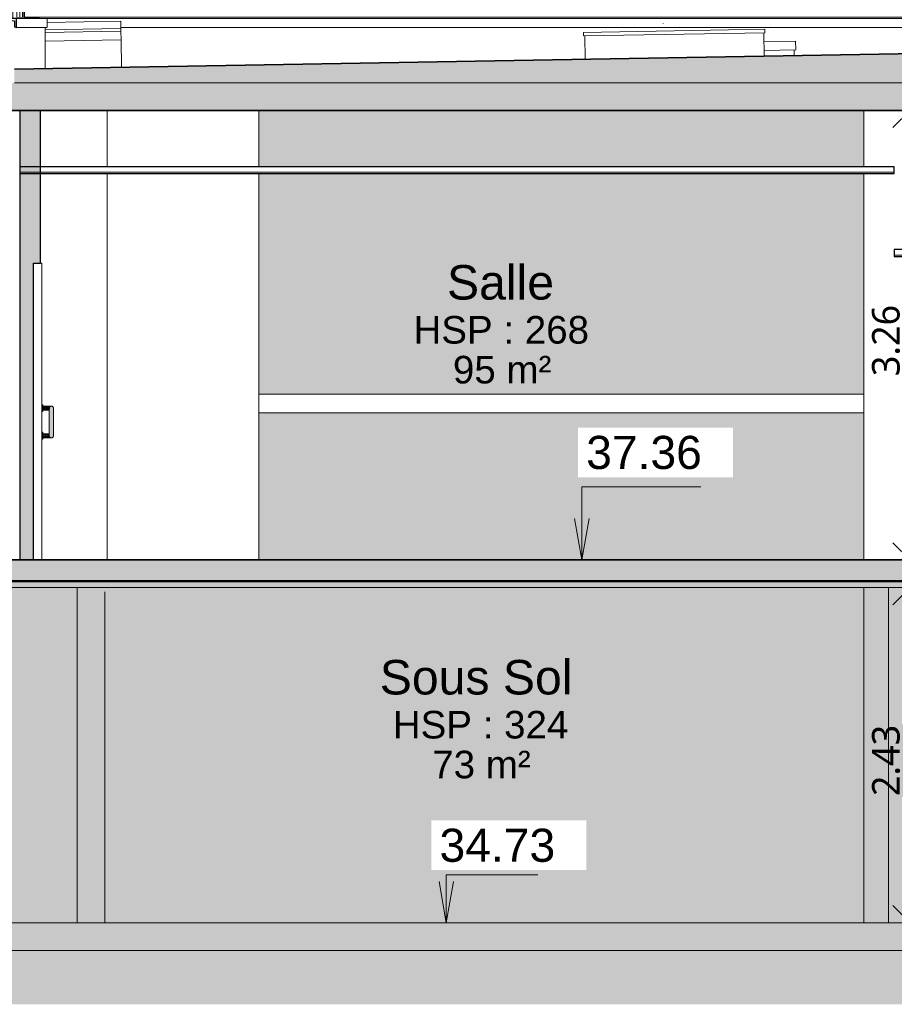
# Model space of a CAD drawing. Header units: millimetres. Extents: x -48837 to 98707, y -908 to 19261.
# Tile 138 of 143: x 88672 to 95015, y -908 to 6229. Entities that reach past the tile are written whole.
import ezdxf

# ---------------------------------------------------------------- set-up
doc = ezdxf.new("R2010")
doc.units = ezdxf.units.MM
doc.linetypes.add('Caché', pattern=[7.14375, 4.7625, -2.38125])
for name, color, linetype, lineweight in [('A-ANNO-DIMS', 211, 'Continuous', 9), ('A-ANNO-DIMS-100', 211, 'Continuous', 9), ('A-AREA-IDEN', 2, 'Continuous', 9), ('A-CLNG', 13, 'Continuous', 9), ('A-DETL-GENF', 92, 'Continuous', 9), ('A-DETL-HDLN', 90, 'Caché', 9), ('A-DETL-WIDE', 214, 'Continuous', 50), ('A-DOOR', 31, 'Continuous', 9), ('A-DOOR-FRAM', 31, 'Continuous', 9), ('A-FLOR', 192, 'Continuous', 9), ('A-FLOR-MCUT', 51, 'Continuous', 9), ('A-FLOR-PATT', 8, 'Continuous', 35), ('A-GENM', 13, 'Continuous', 9), ('A-GLAZ', 151, 'Continuous', 9), ('A-WALL', 113, 'Continuous', 9), ('A-WALL-PATT', 111, 'Continuous', 9), ('G-ANNO-DIMS', 111, 'Continuous', 9), ('I-WALL', 2, 'Continuous', 9)]:
    doc.layers.add(name, color=color, linetype=linetype, lineweight=lineweight)
doc.styles.add('Arial', font='arial.ttf', dxfattribs={"height": 240})
doc.styles.add('Arial_1', font='arial.ttf', dxfattribs={"height": 200})
doc.styles.add('Arial_B', font='txt', dxfattribs={"height": 250})
doc.styles.add('Trebuchet MS_B', font='txt', dxfattribs={"height": 200})
doc.dimstyles.new('Cotes_linéaires_rouge_2mm', dxfattribs={"dimscale": 304.8, "dimtxt": 206.190181, "dimasz": 0.410105, "dimexe": 0.82021, "dimexo": 0.0625, "dimgap": 0.065617, "dimtad": 1, "dimlfac": 0.001, "dimrnd": 0.01, "dimzin": 0, "dimdsep": 46, "dimtxsty": 'Trebuchet MS_B', "dimblk1": 'OPEN30', "dimblk2": 'OPEN30', "dimsah": 1, "dimcen": 0.09, "dimdle": 0.82021, "dimazin": 0, "dimtfac": 1, "dimtdec": 4, "dimtix": 1, "dimtmove": 0, "dimatfit": 3, "dimfxl": 1.64042, "dimfxlon": 1, "dimtvp": 1, "dimtolj": 1, "dimtzin": 0, "dimarcsym": 2})

# ---------------------------------------------------------------- blocks, each defined once
blk = doc.blocks.new('FP_29-Coupe 2')
at = {"layer": 'A-WALL'}
blk.add_line((17280.5, 6244.5), (17280.5, 9988.2), dxfattribs=at)
at = {"layer": 'A-WALL-PATT'}
for p, q in [((17076.6, 6245.6), (17076.6, 9988.2)), ((17122.1, 6245.5), (17122.1, 9988.2)), ((17162.2, 6245.1), (17162.2, 9988.2)), ((17196.6, 6244.7), (17196.6, 9988.2)), ((17225.4, 6244.4), (17225.4, 9988.2)), ((17248.3, 6245.1), (17248.3, 9988.2)), ((17265.3, 6245), (17265.3, 9988.2)), ((17276.3, 6245.3), (17276.3, 9988.2)), ((17281.4, 6245), (17281.4, 9988.2)), ((17076.6, 6221.9), (17076.6, 6227.8)), ((17122.1, 6221.9), (17122.1, 6225.8)), ((17162.2, 6221.9), (17162.2, 6223.9))]:
    blk.add_line(p, q, dxfattribs=at)
blk = doc.blocks.new('PVC Double - Panneaux vitrés haut - 1_63m x 2_10m-1094034-Coupe 2')
at = {"layer": 'A-DOOR'}
for points in [[(17414, 3413.3), (17414, 3438.3), (17406, 3437.5), (17406, 3413.3)], [(17434.4, 3413.3), (17436, 3413.3), (17436, 3428.3), (17414, 3427.4), (17414, 3413.3)], [(17454, 3413.3), (17461, 3413.3), (17461, 3416.7), (17462.4, 3419.3), (17466, 3425.6), (17467.2, 3427.2), (17462.5, 3426.4), (17461, 3427.8), (17436, 3427.8), (17436, 3413.3), (17448.5, 3413.3)], [(17476, 3198.3), (17483.5, 3200.3), (17489, 3205.8), (17491, 3220), (17490.6, 3412.4), (17489, 3420.8), (17486.6, 3423.9), (17484.9, 3423.7), (17483.5, 3426.3), (17476, 3428.3), (17468.5, 3426.3), (17463, 3420.8), (17461, 3406.6), (17461.2, 3213.1), (17462.5, 3212.5), (17461.5, 3209.4), (17465.4, 3202.7), (17472.1, 3198.8), (17474.6, 3198.5)], [(17406, 3388.3), (17414, 3389.2), (17414, 3413.3), (17406, 3413.3), (17406, 3389.2)], [(17436, 3398.3), (17436, 3413.3), (17414, 3412.3), (17414, 3398.3), (17434.4, 3398.3)], [(17456.5, 3398.4), (17461, 3398.9), (17460.1, 3413.3), (17436, 3413.3), (17436, 3398.8), (17454.5, 3398.4)], [(17461.2, 3408.2), (17461.1, 3413.1), (17461, 3413.3), (17460.7, 3409.4), (17461, 3408.7)], [(17486, 3423.8), (17485.3, 3424.6), (17485.9, 3423.9)], [(17414, 3213.3), (17414, 3238.3), (17406, 3237.5), (17406, 3213.3)], [(17414, 3188.3), (17414, 3213.3), (17406, 3213.3), (17406, 3188.3)], [(17434.4, 3213.3), (17436, 3213.3), (17436, 3228.3), (17414, 3227.4), (17414, 3213.3)], [(17414, 3198.3), (17436, 3199.3), (17436, 3213.3), (17414, 3212.3), (17414, 3198.7)], [(17454, 3213.3), (17461, 3213.3), (17461, 3216.7), (17461.3, 3217.5), (17461, 3227.8), (17436, 3227.8), (17436, 3213.3), (17448.5, 3213.3)], [(17456.5, 3198.4), (17461.6, 3198.8), (17467.2, 3199.3), (17465.2, 3200.5), (17466.6, 3201.1), (17462.5, 3204.9), (17460.7, 3212.5), (17460.1, 3213.3), (17436, 3212.5), (17436, 3198.8), (17455, 3198.4)], [(17461, 3198.4), (17469.7, 3199.8), (17465.3, 3202.8), (17461.5, 3209.5), (17460.7, 3212.5), (17460.7, 3209.4), (17464.7, 3202.4), (17465, 3200.9), (17466.7, 3200.1), (17464.8, 3199.5), (17461.5, 3198.6)]]:
    blk.add_hatch(color=254, dxfattribs=at).paths.add_polyline_path(points)
h = blk.add_hatch(color=254, dxfattribs=at)
h.paths.add_polyline_path([(17461, 3413.3), (17460.3, 3416), (17460.1, 3415.8)])
h.paths.add_polyline_path([(17463, 3420.8), (17468.7, 3426.4), (17470.5, 3427.9), (17468.5, 3428.1), (17461, 3428.2), (17462.1, 3427.1), (17463, 3426.5), (17466.7, 3426.1), (17463.2, 3422.4), (17463, 3420.9)])
h = blk.add_hatch(color=254, dxfattribs=at)
h.paths.add_polyline_path([(17489, 3205.8), (17491, 3213.3), (17490.5, 3211.8), (17489.3, 3207.8)])
h.paths.add_polyline_path([(17461.5, 3209.4), (17461.5, 3213), (17461.3, 3213.9), (17461.1, 3212.5)])
h.paths.add_polyline_path([(17490.6, 3410.3), (17490.5, 3417.2), (17490, 3416), (17490.6, 3411)])
h.paths.add_polyline_path([(17461.3, 3412.1), (17461.5, 3414.8), (17462.7, 3418.8), (17461.2, 3412.6)])
h.paths.add_polyline_path([(17484.9, 3423.7), (17485.9, 3423.9), (17484.8, 3423.9)])
h = blk.add_hatch(color=254, dxfattribs=at)
h.paths.add_polyline_path([(17461, 3213.3), (17461, 3216.7), (17460.4, 3215.2)])
h.paths.add_polyline_path([(17461, 3227.8), (17461, 3228.2), (17455.6, 3227.9)])
for p, q in [((17414, 3438.3), (17406, 3438.3)), ((17414, 3438.3), (17414, 3413.3)), ((17436, 3428.3), (17414, 3428.3)), ((17436, 3413.3), (17436, 3428.3)), ((17436, 3428.3), (17436, 3413.3)), ((17406, 3388.3), (17414, 3388.3)), ((17414, 3413.3), (17414, 3388.3)), ((17414, 3398.3), (17436, 3398.3)), ((17436, 3398.3), (17436, 3413.3)), ((17436, 3413.3), (17436, 3398.3)), ((17414, 3238.3), (17406, 3238.3)), ((17414, 3238.3), (17414, 3213.3)), ((17436, 3228.3), (17414, 3228.3)), ((17414, 3213.3), (17414, 3188.3)), ((17436, 3213.3), (17436, 3228.3)), ((17436, 3228.3), (17436, 3213.3)), ((17436, 3198.3), (17436, 3213.3)), ((17436, 3213.3), (17436, 3198.3)), ((17491, 3219.1), (17491, 3217.8)), ((17491, 3216.7), (17491, 3215.8)), ((17406, 3188.3), (17414, 3188.3)), ((17414, 3198.3), (17436, 3198.3))]:
    blk.add_line(p, q, dxfattribs=at)
at = {"layer": 'A-DOOR', "flags": 128}
for points in [[(17436, 3428.3), (17437.6, 3428.3), (17439.2, 3428.3), (17440.8, 3428.3), (17442.4, 3428.3), (17444, 3428.3), (17445.5, 3428.3), (17447.1, 3428.3), (17448.6, 3428.3), (17450.1, 3428.3), (17451.6, 3428.3), (17453, 3428.3), (17454.5, 3428.3), (17455.9, 3428.3), (17457.3, 3428.3), (17458.6, 3428.3), (17459.9, 3428.3), (17461.2, 3428.3), (17462.4, 3428.3), (17463.6, 3428.3), (17464.7, 3428.3), (17465.8, 3428.3), (17466.8, 3428.3), (17467.8, 3428.3), (17468.8, 3428.3), (17469.7, 3428.3), (17470.5, 3428.3), (17471.3, 3428.3), (17472, 3428.3), (17472.7, 3428.3), (17473.3, 3428.3), (17473.8, 3428.3), (17474.3, 3428.3), (17474.8, 3428.3), (17475.1, 3428.3), (17475.4, 3428.3), (17475.7, 3428.3), (17475.8, 3428.3), (17476, 3428.3), (17476, 3428.3), (17476, 3428.3)], [(17473.4, 3428.3), (17472.8, 3428.3), (17472.2, 3428.3), (17471.5, 3428.3), (17470.7, 3428.3), (17469.9, 3428.3), (17469, 3428.3), (17468.1, 3428.3), (17467.1, 3428.3), (17466.1, 3428.3), (17465, 3428.3), (17463.9, 3428.3), (17462.7, 3428.3), (17461.5, 3428.3), (17460.2, 3428.3), (17458.9, 3428.3), (17457.6, 3428.3), (17456.3, 3428.3), (17454.9, 3428.3), (17453.4, 3428.3), (17452, 3428.3), (17450.5, 3428.3), (17449, 3428.3), (17447.5, 3428.3)], [(17476, 3428.3), (17476.6, 3428.3), (17477.2, 3428.3), (17477.8, 3428.2), (17478.4, 3428.1), (17479, 3428), (17479.6, 3427.9), (17480.1, 3427.7), (17480.7, 3427.5), (17481.3, 3427.3), (17481.8, 3427.1), (17482.4, 3426.9), (17482.9, 3426.6), (17483.5, 3426.3), (17484, 3426), (17484.5, 3425.7), (17485, 3425.3), (17485.4, 3425), (17485.9, 3424.6), (17486.3, 3424.2), (17486.8, 3423.8), (17487.2, 3423.3), (17487.6, 3422.9), (17487.9, 3422.4), (17488.3, 3421.9), (17488.6, 3421.4), (17488.9, 3420.9), (17489.2, 3420.4), (17489.5, 3419.8), (17489.8, 3419.3), (17490, 3418.7), (17490.2, 3418.2), (17490.4, 3417.6), (17490.5, 3417), (17490.7, 3416.4), (17490.8, 3415.9), (17490.9, 3415.3), (17490.9, 3414.7), (17491, 3414.1), (17491, 3413.5), (17491, 3413.3)], [(17460.2, 3398.3), (17458.9, 3398.3), (17457.6, 3398.3), (17456.3, 3398.3), (17454.9, 3398.3), (17453.4, 3398.3), (17452, 3398.3), (17450.5, 3398.3), (17449, 3398.3), (17447.5, 3398.3), (17445.9, 3398.3), (17444.4, 3398.3), (17442.8, 3398.3), (17441.2, 3398.3), (17439.6, 3398.3), (17438, 3398.3), (17436.4, 3398.3), (17436, 3398.3)], [(17436, 3398.3), (17437.6, 3398.3), (17439.2, 3398.3), (17440.8, 3398.3), (17442.4, 3398.3), (17444, 3398.3), (17445.5, 3398.3), (17447.1, 3398.3), (17448.6, 3398.3), (17450.1, 3398.3), (17451.6, 3398.3), (17453, 3398.3), (17454.5, 3398.3)], [(17454.5, 3398.3), (17455.9, 3398.3), (17457.3, 3398.3), (17458.6, 3398.3), (17459.9, 3398.3)], [(17461, 3413.3), (17461, 3413.2), (17461, 3413), (17461, 3412.6), (17461, 3412), (17461, 3411.3), (17461, 3410.4), (17461, 3409.4), (17461, 3408.2), (17461, 3406.9), (17461, 3405.4), (17461, 3403.8), (17461, 3402), (17461, 3400.1), (17461, 3398), (17461, 3395.8), (17461, 3393.5), (17461, 3391.1), (17461, 3388.5), (17461, 3385.8), (17461, 3383), (17461, 3380.1), (17461, 3377), (17461, 3373.9), (17461, 3370.7), (17461, 3367.3), (17461, 3363.9), (17461, 3360.4), (17461, 3356.9), (17461, 3353.2), (17461, 3349.5), (17461, 3345.8), (17461, 3342), (17461, 3338.1), (17461, 3334.2), (17461, 3330.3), (17461, 3326.4), (17461, 3322.4), (17461, 3318.4), (17461, 3314.4), (17461, 3310.4), (17461, 3306.4), (17461, 3302.4), (17461, 3298.4), (17461, 3294.5), (17461, 3290.6), (17461, 3286.7), (17461, 3282.9), (17461, 3279.1), (17461, 3275.4), (17461, 3271.7), (17461, 3268.1), (17461, 3264.6), (17461, 3261.1), (17461, 3257.7), (17461, 3254.5), (17461, 3251.3), (17461, 3248.2), (17461, 3245.2), (17461, 3242.3), (17461, 3239.6), (17461, 3236.9), (17461, 3234.4), (17461, 3232), (17461, 3229.7), (17461, 3227.6), (17461, 3225.6), (17461, 3223.8), (17461, 3222.1), (17461, 3220.5), (17461, 3219.1), (17461, 3217.8), (17461, 3216.7), (17461, 3215.8), (17461, 3215), (17461, 3214.3), (17461, 3213.8), (17461, 3213.5), (17461, 3213.3), (17461, 3213.3)], [(17461, 3409.9), (17461, 3410.9), (17461, 3411.7)], [(17484.3, 3425.8), (17484.8, 3425.4), (17485.3, 3425.1), (17485.8, 3424.7), (17486.2, 3424.3), (17486.7, 3423.9)], [(17491, 3413.3), (17491, 3412.7), (17491, 3412.1), (17490.9, 3411.5), (17490.8, 3410.9), (17490.7, 3410.3), (17490.6, 3409.7), (17490.4, 3409.2)], [(17491, 3213.3), (17491, 3213.4), (17491, 3213.6), (17491, 3214), (17491, 3214.6), (17491, 3215.3), (17491, 3216.2), (17491, 3217.2), (17491, 3218.4), (17491, 3219.7), (17491, 3221.2), (17491, 3222.8), (17491, 3224.6), (17491, 3226.5), (17491, 3228.6), (17491, 3230.8), (17491, 3233.1), (17491, 3235.6), (17491, 3238.1), (17491, 3240.8), (17491, 3243.6), (17491, 3246.6), (17491, 3249.6), (17491, 3252.7), (17491, 3256), (17491, 3259.3), (17491, 3262.7), (17491, 3266.2), (17491, 3269.7), (17491, 3273.4), (17491, 3277.1), (17491, 3280.8), (17491, 3284.6), (17491, 3288.5), (17491, 3292.4), (17491, 3296.3), (17491, 3300.3), (17491, 3304.2), (17491, 3308.2), (17491, 3312.2), (17491, 3316.2), (17491, 3320.2), (17491, 3324.2), (17491, 3328.2), (17491, 3332.1), (17491, 3336), (17491, 3339.9), (17491, 3343.7), (17491, 3347.5), (17491, 3351.3), (17491, 3354.9), (17491, 3358.5), (17491, 3362.1), (17491, 3365.5), (17491, 3368.9), (17491, 3372.2), (17491, 3375.3), (17491, 3378.4), (17491, 3381.4), (17491, 3384.3), (17491, 3387), (17491, 3389.7), (17491, 3392.2), (17491, 3394.6), (17491, 3396.9), (17491, 3399), (17491, 3401), (17491, 3402.8), (17491, 3404.6), (17491, 3406.1), (17491, 3407.5), (17491, 3408.8), (17491, 3409.9), (17491, 3410.9), (17491, 3411.7), (17491, 3412.3), (17491, 3412.8), (17491, 3413.1), (17491, 3413.3), (17491, 3413.3)], [(17491, 3410.4), (17491, 3409.4), (17491, 3408.2)], [(17436, 3228.3), (17437.6, 3228.3), (17439.2, 3228.3), (17440.8, 3228.3), (17442.4, 3228.3), (17444, 3228.3), (17445.5, 3228.3), (17447.1, 3228.3), (17448.6, 3228.3), (17450.1, 3228.3), (17451.6, 3228.3), (17453, 3228.3), (17454.5, 3228.3)], [(17460.2, 3228.3), (17458.9, 3228.3), (17457.6, 3228.3), (17456.3, 3228.3), (17454.9, 3228.3), (17453.4, 3228.3), (17452, 3228.3), (17450.5, 3228.3), (17449, 3228.3), (17447.5, 3228.3)], [(17454.5, 3228.3), (17455.9, 3228.3), (17457.3, 3228.3), (17458.6, 3228.3), (17459.9, 3228.3)], [(17491, 3213.3), (17491, 3212.7), (17491, 3212.1), (17490.9, 3211.5), (17490.8, 3210.9), (17490.7, 3210.3), (17490.6, 3209.7), (17490.4, 3209.2), (17490.2, 3208.6), (17490, 3208), (17489.8, 3207.5), (17489.6, 3206.9), (17489.3, 3206.4), (17489, 3205.9), (17488.7, 3205.3), (17488.4, 3204.8), (17488, 3204.4), (17487.7, 3203.9), (17487.3, 3203.4), (17486.9, 3203), (17486.5, 3202.5), (17486, 3202.1), (17485.6, 3201.7), (17485.1, 3201.4), (17484.6, 3201), (17484.1, 3200.7), (17483.6, 3200.4), (17483.1, 3200.1), (17482.5, 3199.8), (17482, 3199.6), (17481.4, 3199.3), (17480.9, 3199.1), (17480.3, 3198.9), (17479.7, 3198.8), (17479.1, 3198.6), (17478.6, 3198.5), (17478, 3198.4), (17477.4, 3198.4), (17476.8, 3198.3), (17476.2, 3198.3), (17476, 3198.3)], [(17490.5, 3217), (17490.7, 3216.4), (17490.8, 3215.9), (17490.9, 3215.3), (17490.9, 3214.7), (17491, 3214.1), (17491, 3213.5), (17491, 3213.3)], [(17476, 3198.3), (17476, 3198.3), (17475.9, 3198.3), (17475.7, 3198.3), (17475.5, 3198.3), (17475.2, 3198.3), (17474.9, 3198.3), (17474.4, 3198.3), (17474, 3198.3), (17473.4, 3198.3), (17472.8, 3198.3), (17472.2, 3198.3), (17471.5, 3198.3), (17470.7, 3198.3), (17469.9, 3198.3), (17469, 3198.3), (17468.1, 3198.3), (17467.1, 3198.3), (17466.1, 3198.3), (17465, 3198.3), (17463.9, 3198.3), (17462.7, 3198.3), (17461.5, 3198.3), (17460.2, 3198.3), (17458.9, 3198.3), (17457.6, 3198.3), (17456.3, 3198.3), (17454.9, 3198.3), (17453.4, 3198.3), (17452, 3198.3), (17450.5, 3198.3), (17449, 3198.3), (17447.5, 3198.3), (17445.9, 3198.3), (17444.4, 3198.3), (17442.8, 3198.3), (17441.2, 3198.3), (17439.6, 3198.3), (17438, 3198.3), (17436.4, 3198.3), (17436, 3198.3)], [(17436, 3198.3), (17437.6, 3198.3), (17439.2, 3198.3), (17440.8, 3198.3), (17442.4, 3198.3), (17444, 3198.3), (17445.5, 3198.3), (17447.1, 3198.3), (17448.6, 3198.3), (17450.1, 3198.3), (17451.6, 3198.3), (17453, 3198.3), (17454.5, 3198.3), (17455.9, 3198.3), (17457.3, 3198.3), (17458.6, 3198.3), (17459.9, 3198.3), (17461.2, 3198.3), (17462.4, 3198.3), (17463.6, 3198.3), (17464.7, 3198.3), (17465.8, 3198.3), (17466.8, 3198.3), (17467.8, 3198.3), (17468.8, 3198.3), (17469.7, 3198.3), (17470.5, 3198.3), (17471.3, 3198.3), (17472, 3198.3), (17472.7, 3198.3), (17473.3, 3198.3)]]:
    blk.add_lwpolyline(points, dxfattribs=at)
at = {"layer": 'A-DOOR'}
for centre, start, end in [((17476, 3413.3), 0, 180), ((17476, 3413.3), 0, 180), ((17476, 3413.3), 45, 60), ((17476, 3413.3), 45, 60), ((17476, 3413.3), 180, 194.92114), ((17476, 3413.3), 180, 194.92114), ((17476, 3413.3), 348.29147, 0), ((17476, 3413.3), 348.29147, 0), ((17476, 3213.3), 171.67215, 180), ((17476, 3213.3), 171.67215, 180), ((17476, 3213.3), 180, 0), ((17476, 3213.3), 180, 0), ((17476, 3213.3), 0, 14.92114), ((17476, 3213.3), 0, 14.92114)]:
    blk.add_arc(centre, 15, start, end, dxfattribs=at)
at = {"layer": 'A-DOOR-FRAM', "lineweight": 18}
for p, q in [((17406, 4463.3), (17346, 4463.3)), ((17346, 4463.3), (17346, 2313.3)), ((17406, 2313.3), (17406, 4463.3)), ((17346, 2313.3), (17406, 2313.3))]:
    blk.add_line(p, q, dxfattribs=at)
blk = doc.blocks.new('Famille 0 - Famille 120x120-V33-Coupe 2')
at = {"layer": 'A-GENM'}
for p, q in [((21335.7, 6137.1), (22650.5, 6160.1)), ((21912.3, 6201.6), (21912.3, 6203.6)), ((21912.3, 6201.6), (21912.3, 6203.6)), ((22650.9, 6134.9), (22650.5, 6160.1)), ((22688.7, 6191.3), (22689.6, 6192.8)), ((21336.1, 6112), (21335.7, 6137.1)), ((22650.9, 6134.9), (21336.1, 6112)), ((21346.6, 5942.1), (21343.6, 6112.1)), ((22646.4, 5964.8), (22643.4, 6134.8))]:
    blk.add_line(p, q, dxfattribs=at)
blk = doc.blocks.new('Skydome 1 - Skydome 110x120-1160416-Coupe 2')
at = {"layer": 'A-GENM'}
blk.add_line((22862.1, 6010.5), (22862.9, 5968.6), dxfattribs=at)
at = {"layer": 'A-GLAZ'}
for p, q in [((22644.6, 6070.2), (22873.7, 6074.2)), ((22873.7, 6074.2), (22874.8, 6010.7)), ((22645.7, 6006.7), (22874.8, 6010.7))]:
    blk.add_line(p, q, dxfattribs=at)
blk = doc.blocks.new('Skydome 3 - Skydome 3-1171370-Coupe 2')
at = {"layer": 'A-GENM'}
for p, q in [((17979.3, 6218.3), (17444.1, 6209)), ((17979.3, 6218.3), (17980.3, 6165.3)), ((17980.3, 6165.3), (17430, 6155.7)), ((17430, 6136.9), (17980.6, 6146.5)), ((17980.3, 6165.3), (17980.6, 6146.5)), ((17430, 6073.4), (17981.7, 6083)), ((17985.2, 5883.5), (17981.7, 6083))]:
    blk.add_line(p, q, dxfattribs=at)
at = {"layer": 'A-GLAZ'}
for p, q in [((17980.6, 6146.5), (17430, 6136.9)), ((17981.7, 6083), (17980.6, 6146.5)), ((17430, 6073.4), (17981.7, 6083))]:
    blk.add_line(p, q, dxfattribs=at)
blk = doc.blocks.new('accortère2 - accortère-1436305-Coupe 2')
at = {"layer": 'A-GENM'}
for p, q in [((23369.3, 3514.9), (18981.2, 3514.9)), ((18981.2, 3379.9), (23369.3, 3379.9))]:
    blk.add_line(p, q, dxfattribs=at)
blk = doc.blocks.new('accortère3 - accortère-1436547-Coupe 2')
at = {"layer": 'A-GENM', "lineweight": 25}
for p, q in [((16967.7, 6248.5), (16967.7, 6171.9)), ((16985.5, 6177.3), (16985.5, 6231.9)), ((17209.1, 6221.8), (17209.1, 6177.3)), ((17223.3, 6172.8), (17223.3, 6236.9)), ((26162.9, 6248.5), (25942.9, 6236.9)), ((25942.9, 6236.9), (25942.9, 6172.8)), ((25955.4, 6221.8), (26147.9, 6231.9)), ((25955.4, 6177.3), (25955.4, 6221.8)), ((26147.9, 6231.9), (26147.9, 6177.3)), ((26162.9, 6171.9), (26162.9, 6248.5)), ((16967.7, 6171.9), (16985.5, 6177.3)), ((17209.1, 6177.3), (17223.3, 6172.8)), ((25942.9, 6172.8), (25955.4, 6177.3)), ((26147.9, 6177.3), (26162.9, 6171.9))]:
    blk.add_line(p, q, dxfattribs=at)
at = {"layer": 'A-GENM'}
for p, q in [((17444.3, 6236.9), (17223.3, 6236.9)), ((17444.3, 6236.9), (17224.3, 6248.5)), ((25428.1, 6248.5), (17279.6, 6248.5)), ((17444.3, 6172.8), (17444.3, 6236.9)), ((25428.1, 6236.9), (17444.3, 6236.9)), ((26162.9, 6248.5), (25428.1, 6248.5)), ((25942.9, 6236.9), (25428.1, 6236.9)), ((17444, 6172.8), (17223.3, 6172.8)), ((25428.1, 6172.8), (17980.1, 6172.8)), ((25942.9, 6172.8), (25428.1, 6172.8)), ((26162.9, 6171.9), (26161.9, 6171.9))]:
    blk.add_line(p, q, dxfattribs=at)
at = {"layer": 'A-GENM', "lineweight": 25}
for points in [[(17223.3, 6236.9), (17180.7, 6238.9), (17095.4, 6242.8), (17010.2, 6246.6), (16967.7, 6248.5)], [(16985.5, 6231.9), (17010.3, 6230.8), (17060, 6228.6), (17134.5, 6225.2), (17184.2, 6222.9), (17209.1, 6221.8)]]:
    blk.add_open_spline(points, degree=3, dxfattribs=at)
blk = doc.blocks.new('accortère4 - accortère-1436789-Coupe 2')
at = {"layer": 'A-GENM'}
for p, q in [((23369.3, 3514.9), (18981.2, 3514.9)), ((18981.2, 3379.9), (23369.3, 3379.9)), ((26168.5, 2313.3), (26168.5, 2298.5)), ((26183.5, 2298.5), (26183.5, 2313.3))]:
    blk.add_line(p, q, dxfattribs=at)
blk = doc.blocks.new('DIMBLOCK5-Coupe 2')
at = {"layer": 'A-ANNO-DIMS-100'}
for p, q in [((95129.2, 5821.9), (95129.2, 2063.3)), ((95629.2, 5571.9), (94879.2, 5571.9)), ((95129.2, 5571.9), (95629.2, 5571.9)), ((95629.2, 2313.3), (94879.2, 2313.3)), ((95129.2, 2313.3), (95629.2, 2313.3))]:
    blk.add_line(p, q, dxfattribs=at)
at = {"layer": 'A-ANNO-DIMS-100', "lineweight": 25}
for p, q in [((95129.2, 5571.9), (95004.2, 5446.9)), ((95129.2, 5571.9), (95254.2, 5446.9)), ((95129.2, 2313.3), (95004.2, 2438.3)), ((95129.2, 2313.3), (95254.2, 2438.3))]:
    blk.add_line(p, q, dxfattribs=at)
at = {"layer": 'A-ANNO-DIMS-100', "color": 0, "insert": (94853.2, 3645.5), "char_height": 200, "width": 712.929, "attachment_point": 1, "rotation": 90, "line_spacing_factor": 1.048425, "style": 'Trebuchet MS_B'}
blk.add_mtext('3.26', dxfattribs=at)
blk = doc.blocks.new('_Open30')
at = {"color": 0, "linetype": 'ByBlock', "lineweight": -2}
for p, q in [((-1, 0.268), (0, 0)), ((0, 0), (-1, -0.268)), ((0, 0), (-1, 0))]:
    blk.add_line(p, q, dxfattribs=at)
blk = doc.blocks.new('DIMBLOCK6-Coupe 2')
at = {"layer": 'A-ANNO-DIMS-100'}
for p, q in [((95129.2, -566.7), (95129.2, 2363.3)), ((94629.2, 2113.3), (95379.2, 2113.3)), ((95129.2, 2113.3), (94629.2, 2113.3)), ((94629.2, -316.7), (95379.2, -316.7)), ((95129.2, -316.7), (94629.2, -316.7))]:
    blk.add_line(p, q, dxfattribs=at)
at = {"layer": 'A-ANNO-DIMS-100', "lineweight": 25}
for p, q in [((95129.2, 2113.3), (95004.2, 1988.3)), ((95129.2, 2113.3), (95254.2, 1988.3)), ((95129.2, -316.7), (95004.2, -191.7)), ((95129.2, -316.7), (95254.2, -191.7))]:
    blk.add_line(p, q, dxfattribs=at)
at = {"layer": 'A-ANNO-DIMS-100', "color": 0, "insert": (94853.2, 601.3), "char_height": 200, "width": 712.929, "attachment_point": 1, "rotation": 90, "line_spacing_factor": 1.048425, "style": 'Trebuchet MS_B'}
blk.add_mtext('2.43', dxfattribs=at)

msp = doc.modelspace()

# ---------------------------------------------------------------- hatches: boundary and pattern name
at = {"layer": 'A-DETL-GENF'}
msp.add_hatch(color=252, dxfattribs=at).paths.add_polyline_path([(72984.292, -907.896), (98706.911, -907.896), (98706.911, 2298.533), (97573.363, 2298.533), (97573.363, 2158.533), (86644.312, 2158.533), (86644.312, 2119.546), (84769.67, 893.308), (84684.312, 893.308), (84684.312, 693.308), (75034.312, 693.308), (75034.312, 663.419), (74055.268, 108.533), (36911.537, 108.533), (36911.537, 258.533), (16394.532, 258.533), (16394.532, -907.896), (71698.161, -907.896)])
at = {"layer": 'A-FLOR-PATT', "lineweight": 9}
for points in [[(88633.127, 5771.873), (97382.238, 5772.569), (97382.238, 6022.608), (88633.127, 5869.891), (88633.127, 5819.295)], [(90990.125, 5571.873), (97517.236, 5571.873), (97517.236, 5771.873), (88216.378, 5771.873), (88216.378, 5571.873), (89703.994, 5571.873)], [(86644.312, 2158.533), (97572.262, 2158.533), (97572.262, 2313.308), (86644.312, 2313.308), (86644.312, 2231.46)]]:
    msp.add_hatch(color=7, dxfattribs=at).paths.add_polyline_path(points)
at = {"layer": 'A-WALL-PATT'}
h = msp.add_hatch(color=256, dxfattribs=at)
h.paths.add_polyline_path([(90406.776, 2313.308), (94794.876, 2313.308), (94794.876, 3379.903), (90406.776, 3379.903), (90406.776, 2679.939)])
h.paths.add_polyline_path([(91150.892, 3514.903), (94794.876, 3514.903), (94794.876, 5113.308), (90406.776, 5113.308), (90406.776, 3514.903), (90990.125, 3514.903)])
h.paths.add_polyline_path([(94794.876, 5163.308), (94794.876, 5571.873), (90406.776, 5571.873), (90406.776, 5163.308), (94228.378, 5163.308)])
at = {"layer": 'I-WALL'}
msp.add_hatch(color=7, dxfattribs=at).paths.add_polyline_path([(88771.596, 2313.308), (88771.596, 4463.308), (88821.596, 4463.308), (88821.596, 5571.873), (88671.596, 5571.873), (88671.596, 2313.308)])

# ---------------------------------------------------------------- linework, layer by layer
at = {"layer": 'A-CLNG', "lineweight": 25}
for p, q in [((95014.876, 5163.308), (88671.596, 5163.308)), ((95014.876, 5113.308), (95014.876, 5163.308)), ((88671.596, 5113.308), (95014.876, 5113.308)), ((97587.196, 4563.308), (95014.876, 4563.308)), ((95014.876, 4563.308), (95014.876, 4513.308)), ((95014.876, 4513.308), (97587.196, 4513.308))]:
    msp.add_line(p, q, dxfattribs=at)
at = {"layer": 'A-CLNG'}
for p, q in [((95014.876, 5123.308), (88671.596, 5123.308)), ((97587.196, 4523.308), (95014.876, 4523.308))]:
    msp.add_line(p, q, dxfattribs=at)
at = {"layer": 'A-DETL-HDLN'}
for p, q in [((87344.543, 2113.308), (97229.968, 2113.308)), ((89088.801, 2113.308), (89088.801, -316.692)), ((89288.801, -316.692), (89288.801, 2083.308)), ((94793.455, 2113.308), (94793.455, -316.692)), ((94973.455, -316.692), (94973.455, 2113.308)), ((87344.543, -316.692), (97229.968, -316.692)), ((97429.968, -516.692), (87144.543, -516.692))]:
    msp.add_line(p, q, dxfattribs=at)
at = {"layer": 'A-DETL-WIDE'}
msp.add_line((97573.363, 2158.533), (86644.312, 2158.533), dxfattribs=at)
at = {"layer": 'A-FLOR', "lineweight": 35}
for p, q in [((97382.238, 6022.608), (88633.127, 5869.891)), ((88216.378, 5571.873), (97517.236, 5571.873)), ((97572.262, 2313.308), (86644.312, 2313.308))]:
    msp.add_line(p, q, dxfattribs=at)
at = {"layer": 'A-FLOR-MCUT'}
msp.add_line((97342.326, 5771.873), (88633.221, 5771.873), dxfattribs=at)
at = {"layer": 'A-WALL'}
for p, q in [((94794.876, 5571.873), (94794.876, 5163.308)), ((94794.876, 5113.308), (94794.876, 2313.308))]:
    msp.add_line(p, q, dxfattribs=at)
at = {"layer": 'G-ANNO-DIMS'}
for p, q in [((92747.726, 2843.947), (93610.661, 2843.947)), ((92747.726, 2313.308), (92747.726, 2843.947)), ((92747.726, 2313.308), (92694.828, 2613.308)), ((92747.726, 2313.308), (92800.624, 2613.308)), ((91765.812, 31.037), (92429.12, 31.037)), ((91765.812, -316.692), (91765.812, 31.037)), ((91765.812, -316.692), (91712.914, -16.692)), ((91765.812, -316.692), (91818.71, -16.692))]:
    msp.add_line(p, q, dxfattribs=at)
at = {"layer": 'I-WALL'}
for p, q in [((88856.125, 5873.784), (88856.125, 6172.783)), ((89305.85, 5163.308), (89305.85, 5571.873)), ((90406.776, 5163.308), (90406.776, 5571.873)), ((89305.85, 2313.308), (89305.85, 5113.308)), ((90406.776, 2313.308), (90406.776, 5113.308))]:
    msp.add_line(p, q, dxfattribs=at)
at = {"layer": 'I-WALL', "lineweight": 25}
for p, q in [((88671.596, 5571.873), (88671.596, 2313.308)), ((88821.596, 4463.308), (88821.596, 5571.873)), ((88771.596, 2313.308), (88771.596, 4463.308)), ((88771.596, 4463.308), (88821.596, 4463.308))]:
    msp.add_line(p, q, dxfattribs=at)

# ---------------------------------------------------------------- block references
at = {"layer": 'A-DOOR'}
msp.add_blockref('PVC Double - Panneaux vitrés haut - 1_63m x 2_10m-1094034-Coupe 2', (71425.591, 0), dxfattribs=at)
at = {"layer": 'A-GENM'}
for name in ['accortère2 - accortère-1436305-Coupe 2', 'accortère3 - accortère-1436547-Coupe 2', 'Skydome 3 - Skydome 3-1171370-Coupe 2', 'Famille 0 - Famille 120x120-V33-Coupe 2', 'Skydome 1 - Skydome 110x120-1160416-Coupe 2', 'accortère4 - accortère-1436789-Coupe 2']:
    msp.add_blockref(name, (71425.591, 0), dxfattribs=at)
at = {"layer": 'A-WALL'}
msp.add_blockref('FP_29-Coupe 2', (71425.591, 0), dxfattribs=at)

# ---------------------------------------------------------------- texts
at = {"layer": 'A-AREA-IDEN', "attachment_point": 1}
for s, insert, char_height, width, style in [('Salle', (91770.602, 4450.491), 250, 986.07562, 'Arial_B'), ('HSP : 268', (91527.511, 4081.35), 200, 1579.32437, 'Arial_1'), ('95 m²', (91813.602, 3792.577), 200, 881.85625, 'Arial_1'), ('Sous Sol', (91283.149, 1588.123), 250, 1803.79687, 'Arial_B'), ('HSP : 324', (91377.557, 1218.982), 200, 1579.32437, 'Arial_1'), ('73 m²', (91663.649, 930.209), 200, 881.85625, 'Arial_1')]:
    msp.add_mtext(s, dxfattribs=dict(at, insert=insert, char_height=char_height, width=width, style=style))

# ---------------------------------------------------------------- dimensions: what is measured, and where the dimension line sits
at = {"layer": 'A-ANNO-DIMS'}
for base, p1, p2, override, picture, middle in [((95129.153, 2313.308), (95629.153, 5571.873), (95629.153, 2313.308), {"dimpost": '<>', "dimfxl": 3258.56449}, 'DIMBLOCK5-Coupe 2', (95005.18, 3942.591)), ((95129.153, 2113.308), (94629.153, -316.692), (94629.153, 2113.308), {"dimpost": '<>', "dimfxl": 2430}, 'DIMBLOCK6-Coupe 2', (95005.382, 898.308))]:
    dim = msp.add_linear_dim(base=base, p1=p1, p2=p2, angle=90, dimstyle='Cotes_linéaires_rouge_2mm', override=override, dxfattribs=at)
    dim.commit()
    dim.dimension.update_dxf_attribs({"geometry": picture, "text_midpoint": middle})

# ---------------------------------------------------------------- next in the draw order: texts
at = {"layer": 'G-ANNO-DIMS', "char_height": 240, "width": 1004.89974, "attachment_point": 1, "line_spacing_factor": 0.941778, "style": 'Arial', "bg_fill": 3, "box_fill_scale": 1.25, "bg_fill_color": 256, "bg_fill_true_color": 13158600, "bg_fill_transparency": 0}
for s, insert in [('37.36', (92780.098, 3212.586)), ('34.73', (91716.404, 364.914))]:
    msp.add_mtext(s, dxfattribs=dict(at, insert=insert))

doc.saveas('drawing.dxf')
